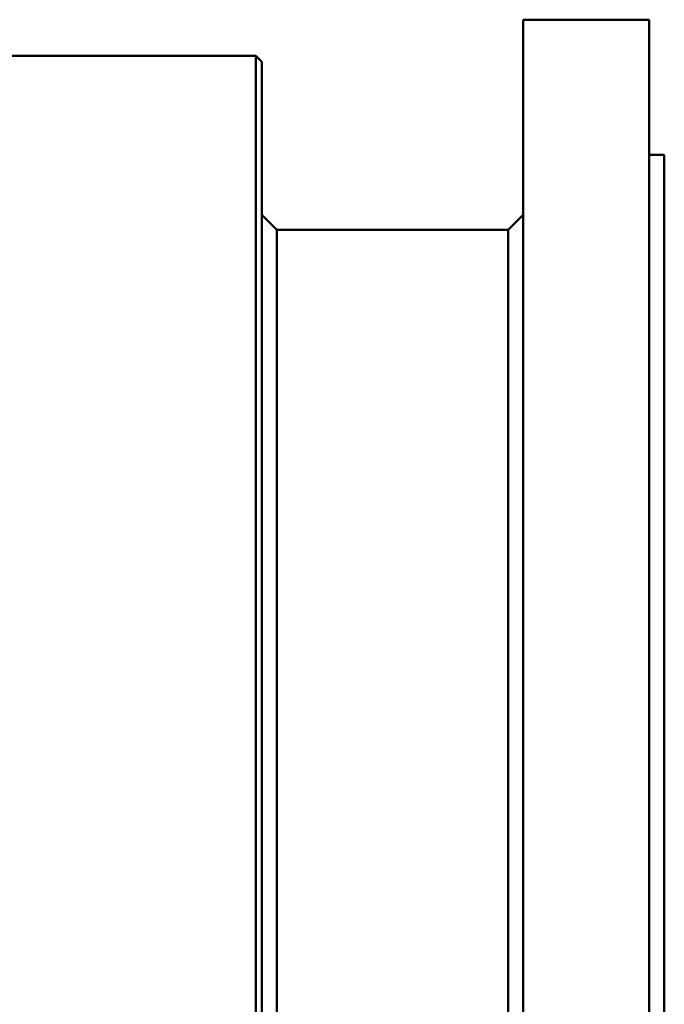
# Model space of a CAD drawing. Header units: millimetres. Extents: x 274 to 874, y -22 to 883.
# Tile 12 of 12: x 659 to 874, y 430 to 758. Entities that reach past the tile are written whole.
import ezdxf

# ---------------------------------------------------------------- set-up
doc = ezdxf.new("R2010")
doc.units = ezdxf.units.MM
doc.layers.add('Visible (ISO)', color=7, linetype='Continuous', lineweight=50)

msp = doc.modelspace()

# ---------------------------------------------------------------- linework, layer by layer
at = {"layer": 'Visible (ISO)'}
for p, q in [((826.74, -21.7), (826.74, 758.3)), ((826.74, 758.3), (844.74, 758.3)), ((850.74, 758.3), (868.74, 758.3)), ((868.74, -21.7), (868.74, 758.3)), ((585.32, 746.3), (737.74, 746.3)), ((737.74, -9.7), (737.74, 746.3)), ((739.74, 744.3), (737.74, 746.3)), ((739.74, -7.7), (739.74, 744.3)), ((868.74, 713.3), (873.74, 713.3)), ((873.74, 23.3), (873.74, 713.3)), ((744.74, 688.3), (739.74, 693.3)), ((821.74, 688.3), (826.74, 693.3)), ((744.74, 48.3), (744.74, 688.3)), ((744.74, 688.3), (821.74, 688.3)), ((821.74, 48.3), (821.74, 688.3))]:
    msp.add_line(p, q, dxfattribs=at)
msp.add_open_spline([(850.74, 758.3), (850.74, 758.3), (850.67, 758.3), (850.36, 758.29), (850.13, 758.29), (849.6, 758.29), (849.26, 758.29), (848.52, 758.28), (848.12, 758.28), (847.37, 758.28), (846.97, 758.28), (846.23, 758.29), (845.89, 758.29), (845.36, 758.29), (845.13, 758.29), (844.82, 758.3), (844.74, 758.3), (844.74, 758.3)], degree=3, knots=[0.4520259, 0.4520259, 0.4520259, 0.4520259, 0.5650324, 0.5650324, 0.6780389, 0.6780389, 0.7910454, 0.7910454, 0.9040519, 0.9040519, 1.0170584, 1.0170584, 1.1300649, 1.1300649, 1.2430714, 1.2430714, 1.3560778, 1.3560778, 1.3560778, 1.3560778], dxfattribs=at)

doc.saveas('drawing.dxf')
